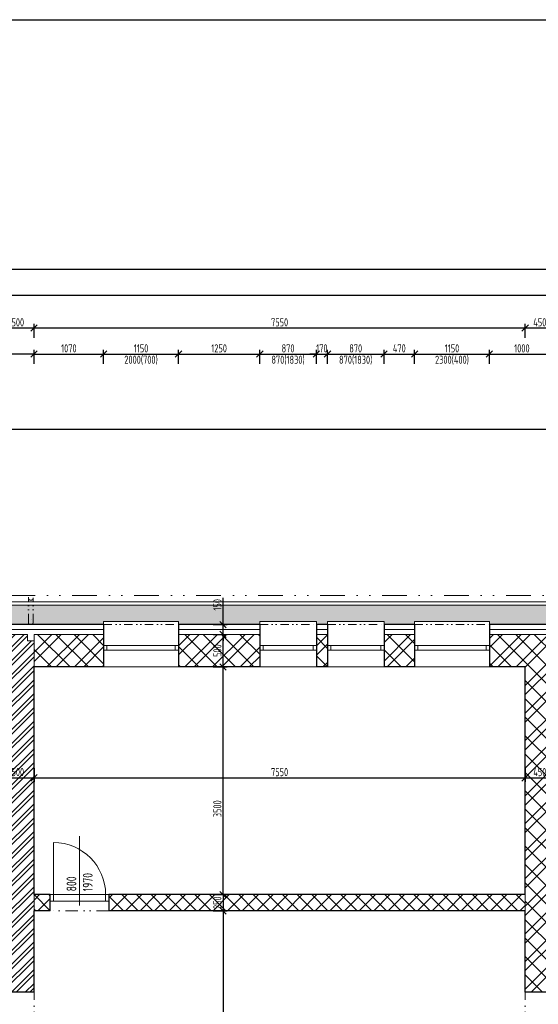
# Model space of a CAD drawing. Header units: millimetres. Extents: x -66400 to 220000, y -39950 to 48800.
# Tile 18 of 48: x 25779 to 33752, y 5314 to 20450. Entities that reach past the tile are written whole.
import ezdxf

# ---------------------------------------------------------------- set-up
doc = ezdxf.new("R2010")
doc.units = ezdxf.units.MM
doc.linetypes.add('DIVIDE', pattern=[31.75, 12.7, -6.35, 0, -6.35, 0, -6.35])
doc.layers.get('Defpoints').update_dxf_attribs({"color": 161})
for name, color, linetype, lineweight in [('A koty', 7, 'Continuous', 5), ('A nad', 7, 'DIVIDE', 9), ('A okná-dvere', 144, 'Continuous', 9), ('A steny', 30, 'Continuous', 30), ('A tenkeciary', 8, 'Continuous', 9), ('A tepel.izolacia', 7, 'BATTING', 5)]:
    doc.layers.add(name, color=color, linetype=linetype, lineweight=lineweight)
doc.layers.add('A srafy', color=7, linetype='Continuous', lineweight=5, true_color=0x7a7a7a)
doc.styles.add('ISOCP', font='isocp.shx', dxfattribs={"width": 0.8})
doc.linetypes.add('BATTING', pattern='A,0.00254,-2.54,[134,ltypeshp.shx,S=2.54,R=0,X=-2.54,Y=0],-5.08,[134,ltypeshp.shx,S=2.54,R=180,X=2.54,Y=0],-2.54', length=10.16254)
doc.dimstyles.new('50', dxfattribs={"dimscale": 50, "dimtxt": 2.5, "dimasz": 2, "dimexe": 1.25, "dimexo": 3, "dimgap": 0.5, "dimtad": 1, "dimdec": 0, "dimrnd": 5, "dimtxsty": 'ISOCP', "dimblk": 'OBLIQUE', "dimcen": 1.4, "dimclrd": 256, "dimclre": 256, "dimclrt": 256, "dimadec": 0, "dimazin": 0, "dimtfac": 1, "dimtdec": 0, "dimtix": 1, "dimtmove": 2, "dimatfit": 0, "dimfxl": 0, "dimarcsym": 0})

# ---------------------------------------------------------------- blocks, each defined once
blk = doc.blocks.new('_Oblique')
at = {"color": 0, "linetype": 'ByBlock', "lineweight": -2}
blk.add_line((-0.5, -0.5), (0.5, 0.5), dxfattribs=at)
blk = doc.blocks.new('*D318')
at = {"layer": 'A koty', "lineweight": -2, "transparency": 16777216}
for p, q in [((26000, 15160), (26000, 15372.5)), ((26000, 15310), (27070, 15310)), ((27070, 15160), (27070, 15372.5))]:
    blk.add_line(p, q, dxfattribs=at)
at = {"layer": 'Defpoints', "color": 0, "transparency": 16777216}
for p in [(27070, 15310), (27070, 11150), (26000, 11000)]:
    blk.add_point(p, dxfattribs=at)
at = {"layer": 'A koty', "lineweight": -2, "transparency": 16777216, "xscale": 100, "yscale": 100, "zscale": 100, "rotation": 180}
blk.add_blockref('_Oblique', (26000, 15310), dxfattribs=at)
at = {"layer": 'A koty', "lineweight": -2, "transparency": 16777216, "xscale": 100, "yscale": 100, "zscale": 100}
blk.add_blockref('_Oblique', (27070, 15310), dxfattribs=at)
at = {"layer": 'A koty', "transparency": 16777216, "insert": (26535, 15397.5), "char_height": 125, "attachment_point": 5, "style": 'ISOCP'}
blk.add_mtext('1070', dxfattribs=at)
blk = doc.blocks.new('*D319')
at = {"layer": 'A koty', "lineweight": -2, "transparency": 16777216}
for p, q in [((27070, 15160), (27070, 15372.5)), ((27070, 15310), (28220, 15310)), ((28220, 15160), (28220, 15372.5))]:
    blk.add_line(p, q, dxfattribs=at)
at = {"layer": 'Defpoints', "color": 0, "transparency": 16777216}
for p in [(28220, 15310), (27070, 11150), (28220, 11150)]:
    blk.add_point(p, dxfattribs=at)
at = {"layer": 'A koty', "lineweight": -2, "transparency": 16777216, "xscale": 100, "yscale": 100, "zscale": 100, "rotation": 180}
blk.add_blockref('_Oblique', (27070, 15310), dxfattribs=at)
at = {"layer": 'A koty', "lineweight": -2, "transparency": 16777216, "xscale": 100, "yscale": 100, "zscale": 100}
blk.add_blockref('_Oblique', (28220, 15310), dxfattribs=at)
at = {"layer": 'A koty', "transparency": 16777216, "char_height": 125, "attachment_point": 5, "style": 'ISOCP'}
for s, insert in [('1150', (27645, 15397.5)), ('2000(700)', (27645, 15216.25))]:
    blk.add_mtext(s, dxfattribs=dict(at, insert=insert))
blk = doc.blocks.new('*D320')
at = {"layer": 'A koty', "lineweight": -2, "transparency": 16777216}
for p, q in [((28220, 15160), (28220, 15372)), ((28220, 15310), (29470, 15310)), ((29470, 15160), (29470, 15372))]:
    blk.add_line(p, q, dxfattribs=at)
at = {"layer": 'Defpoints', "color": 0, "transparency": 16777216}
for p in [(29470, 15310), (28220, 11150), (29470, 11150)]:
    blk.add_point(p, dxfattribs=at)
at = {"layer": 'A koty', "lineweight": -2, "transparency": 16777216, "xscale": 100, "yscale": 100, "zscale": 100, "rotation": 180}
blk.add_blockref('_Oblique', (28220, 15310), dxfattribs=at)
at = {"layer": 'A koty', "lineweight": -2, "transparency": 16777216, "xscale": 100, "yscale": 100, "zscale": 100}
blk.add_blockref('_Oblique', (29470, 15310), dxfattribs=at)
at = {"layer": 'A koty', "transparency": 16777216, "insert": (28845, 15398), "char_height": 125, "attachment_point": 5, "style": 'ISOCP'}
blk.add_mtext('1250', dxfattribs=at)
blk = doc.blocks.new('*D321')
at = {"layer": 'A koty', "lineweight": -2, "transparency": 16777216}
for p, q in [((29470, 15160), (29470, 15372.5)), ((29470, 15310), (30340, 15310)), ((30340, 15160), (30340, 15372.5))]:
    blk.add_line(p, q, dxfattribs=at)
at = {"layer": 'Defpoints', "color": 0, "transparency": 16777216}
for p in [(30340, 15310), (29470, 11150), (30340, 11150)]:
    blk.add_point(p, dxfattribs=at)
at = {"layer": 'A koty', "lineweight": -2, "transparency": 16777216, "xscale": 100, "yscale": 100, "zscale": 100, "rotation": 180}
blk.add_blockref('_Oblique', (29470, 15310), dxfattribs=at)
at = {"layer": 'A koty', "lineweight": -2, "transparency": 16777216, "xscale": 100, "yscale": 100, "zscale": 100}
blk.add_blockref('_Oblique', (30340, 15310), dxfattribs=at)
at = {"layer": 'A koty', "transparency": 16777216, "char_height": 125, "attachment_point": 5, "style": 'ISOCP'}
for s, insert in [('870', (29905, 15397.5)), ('870(1830)', (29905, 15216.25))]:
    blk.add_mtext(s, dxfattribs=dict(at, insert=insert))
blk = doc.blocks.new('*D322')
at = {"layer": 'A koty', "lineweight": -2, "transparency": 16777216}
for p, q in [((30340, 15310), (30240, 15310)), ((30340, 15160), (30340, 15372.5)), ((30340, 15310), (30510, 15310)), ((30510, 15160), (30510, 15372.5)), ((30510, 15310), (30610, 15310))]:
    blk.add_line(p, q, dxfattribs=at)
at = {"layer": 'Defpoints', "color": 0, "transparency": 16777216}
for p in [(30510, 15310), (30340, 11150), (30510, 11150)]:
    blk.add_point(p, dxfattribs=at)
at = {"layer": 'A koty', "lineweight": -2, "transparency": 16777216, "xscale": 100, "yscale": 100, "zscale": 100}
blk.add_blockref('_Oblique', (30340, 15310), dxfattribs=at)
at = {"layer": 'A koty', "lineweight": -2, "transparency": 16777216, "xscale": 100, "yscale": 100, "zscale": 100, "rotation": 180}
blk.add_blockref('_Oblique', (30510, 15310), dxfattribs=at)
at = {"layer": 'A koty', "transparency": 16777216, "insert": (30425, 15397.5), "char_height": 125, "attachment_point": 5, "style": 'ISOCP'}
blk.add_mtext('170', dxfattribs=at)
blk = doc.blocks.new('*D323')
at = {"layer": 'A koty', "lineweight": -2, "transparency": 16777216}
for p, q in [((30510, 15160), (30510, 15372.5)), ((30510, 15310), (31380, 15310)), ((31380, 15160), (31380, 15372.5))]:
    blk.add_line(p, q, dxfattribs=at)
at = {"layer": 'Defpoints', "color": 0, "transparency": 16777216}
for p in [(31380, 15310), (30510, 11150), (31380, 11150)]:
    blk.add_point(p, dxfattribs=at)
at = {"layer": 'A koty', "lineweight": -2, "transparency": 16777216, "xscale": 100, "yscale": 100, "zscale": 100, "rotation": 180}
blk.add_blockref('_Oblique', (30510, 15310), dxfattribs=at)
at = {"layer": 'A koty', "lineweight": -2, "transparency": 16777216, "xscale": 100, "yscale": 100, "zscale": 100}
blk.add_blockref('_Oblique', (31380, 15310), dxfattribs=at)
at = {"layer": 'A koty', "transparency": 16777216, "char_height": 125, "attachment_point": 5, "style": 'ISOCP'}
for s, insert in [('870', (30945, 15397.5)), ('870(1830)', (30945, 15216.25))]:
    blk.add_mtext(s, dxfattribs=dict(at, insert=insert))
blk = doc.blocks.new('*D324')
at = {"layer": 'A koty', "lineweight": -2, "transparency": 16777216}
for p, q in [((31380, 15160), (31380, 15372.5)), ((31380, 15310), (31850, 15310)), ((31850, 15160), (31850, 15372.5))]:
    blk.add_line(p, q, dxfattribs=at)
at = {"layer": 'Defpoints', "color": 0, "transparency": 16777216}
for p in [(31850, 15310), (31380, 11150), (31850, 11150)]:
    blk.add_point(p, dxfattribs=at)
at = {"layer": 'A koty', "lineweight": -2, "transparency": 16777216, "xscale": 100, "yscale": 100, "zscale": 100, "rotation": 180}
blk.add_blockref('_Oblique', (31380, 15310), dxfattribs=at)
at = {"layer": 'A koty', "lineweight": -2, "transparency": 16777216, "xscale": 100, "yscale": 100, "zscale": 100}
blk.add_blockref('_Oblique', (31850, 15310), dxfattribs=at)
at = {"layer": 'A koty', "transparency": 16777216, "insert": (31615, 15397.5), "char_height": 125, "attachment_point": 5, "style": 'ISOCP'}
blk.add_mtext('470', dxfattribs=at)
blk = doc.blocks.new('*D325')
at = {"layer": 'A koty', "lineweight": -2, "transparency": 16777216}
for p, q in [((31850, 15160), (31850, 15372.5)), ((31850, 15310), (33000, 15310)), ((33000, 15160), (33000, 15372.5))]:
    blk.add_line(p, q, dxfattribs=at)
at = {"layer": 'Defpoints', "color": 0, "transparency": 16777216}
for p in [(33000, 15310), (31850, 11150), (33000, 11150)]:
    blk.add_point(p, dxfattribs=at)
at = {"layer": 'A koty', "lineweight": -2, "transparency": 16777216, "xscale": 100, "yscale": 100, "zscale": 100, "rotation": 180}
blk.add_blockref('_Oblique', (31850, 15310), dxfattribs=at)
at = {"layer": 'A koty', "lineweight": -2, "transparency": 16777216, "xscale": 100, "yscale": 100, "zscale": 100}
blk.add_blockref('_Oblique', (33000, 15310), dxfattribs=at)
at = {"layer": 'A koty', "transparency": 16777216, "char_height": 125, "attachment_point": 5, "style": 'ISOCP'}
for s, insert in [('1150', (32425, 15397.5)), ('2300(400)', (32425, 15216.25))]:
    blk.add_mtext(s, dxfattribs=dict(at, insert=insert))
blk = doc.blocks.new('*D326')
at = {"layer": 'A koty', "lineweight": -2, "transparency": 16777216}
for p, q in [((33000, 15160), (33000, 15372.5)), ((33000, 15310), (34000, 15310)), ((34000, 15160), (34000, 15372.5))]:
    blk.add_line(p, q, dxfattribs=at)
at = {"layer": 'Defpoints', "color": 0, "transparency": 16777216}
for p in [(34000, 15310), (33000, 11150), (34000, 11000)]:
    blk.add_point(p, dxfattribs=at)
at = {"layer": 'A koty', "lineweight": -2, "transparency": 16777216, "xscale": 100, "yscale": 100, "zscale": 100, "rotation": 180}
blk.add_blockref('_Oblique', (33000, 15310), dxfattribs=at)
at = {"layer": 'A koty', "lineweight": -2, "transparency": 16777216, "xscale": 100, "yscale": 100, "zscale": 100}
blk.add_blockref('_Oblique', (34000, 15310), dxfattribs=at)
at = {"layer": 'A koty', "transparency": 16777216, "insert": (33500, 15397.5), "char_height": 125, "attachment_point": 5, "style": 'ISOCP'}
blk.add_mtext('1000', dxfattribs=at)
blk = doc.blocks.new('*D336')
at = {"layer": 'A koty', "lineweight": -2, "transparency": 16777216}
for p, q in [((-1450, 11600), (-1662.5, 11600)), ((-1600, 11150), (-1600, 11600)), ((-1450, 11150), (-1662.5, 11150))]:
    blk.add_line(p, q, dxfattribs=at)
at = {"layer": 'Defpoints', "color": 0, "transparency": 16777216}
for p in [(-1600, 11600), (38850, 11600), (-300, 11150)]:
    blk.add_point(p, dxfattribs=at)
at = {"layer": 'A koty', "lineweight": -2, "transparency": 16777216, "xscale": 100, "yscale": 100, "zscale": 100}
for p, rotation in [((-1600, 11600), 90), ((-1600, 11150), 270)]:
    blk.add_blockref('_Oblique', p, dxfattribs=dict(at, rotation=rotation))
at = {"layer": 'A koty', "transparency": 16777216, "insert": (-1687.5, 11375), "char_height": 125, "attachment_point": 5, "rotation": 90, "style": 'ISOCP'}
blk.add_mtext('450', dxfattribs=at)
blk = doc.blocks.new('*D337')
at = {"layer": 'A koty', "lineweight": -2, "transparency": 16777216}
for p, q in [((-1450, 12750), (-1662.5, 12750)), ((-1600, 11600), (-1600, 12750)), ((-1450, 11600), (-1662.5, 11600))]:
    blk.add_line(p, q, dxfattribs=at)
at = {"layer": 'Defpoints', "color": 0, "transparency": 16777216}
for p in [(-1600, 12750), (39025, 12750), (38850, 11600)]:
    blk.add_point(p, dxfattribs=at)
at = {"layer": 'A koty', "lineweight": -2, "transparency": 16777216, "xscale": 100, "yscale": 100, "zscale": 100}
for p, rotation in [((-1600, 12750), 90), ((-1600, 11600), 270)]:
    blk.add_blockref('_Oblique', p, dxfattribs=dict(at, rotation=rotation))
at = {"layer": 'A koty', "transparency": 16777216, "char_height": 125, "attachment_point": 5, "rotation": 90, "style": 'ISOCP'}
for s, insert in [('2300(400)', (-1506.25, 12175)), ('1150', (-1687.5, 12175))]:
    blk.add_mtext(s, dxfattribs=dict(at, insert=insert))
blk = doc.blocks.new('*D338')
at = {"layer": 'A koty', "lineweight": -2, "transparency": 16777216}
for p, q in [((-1450, 14150), (-1662.5, 14150)), ((-1600, 12750), (-1600, 14150)), ((-1450, 12750), (-1662.5, 12750))]:
    blk.add_line(p, q, dxfattribs=at)
at = {"layer": 'Defpoints', "color": 0, "transparency": 16777216}
for p in [(-1600, 14150), (38850, 14150), (38875, 12750)]:
    blk.add_point(p, dxfattribs=at)
at = {"layer": 'A koty', "lineweight": -2, "transparency": 16777216, "xscale": 100, "yscale": 100, "zscale": 100}
for p, rotation in [((-1600, 14150), 90), ((-1600, 12750), 270)]:
    blk.add_blockref('_Oblique', p, dxfattribs=dict(at, rotation=rotation))
at = {"layer": 'A koty', "transparency": 16777216, "insert": (-1687.5, 13450), "char_height": 125, "attachment_point": 5, "rotation": 90, "style": 'ISOCP'}
blk.add_mtext('1400', dxfattribs=at)
blk = doc.blocks.new('*D339')
at = {"layer": 'A koty', "lineweight": -2, "transparency": 16777216}
for p, q in [((-1850, 13500), (-2062, 13500)), ((-2000, 11150), (-2000, 13500)), ((-1850, 11150), (-2062, 11150))]:
    blk.add_line(p, q, dxfattribs=at)
at = {"layer": 'Defpoints', "color": 0, "transparency": 16777216}
for p in [(-2000, 13500), (39500, 13500), (-150, 11150)]:
    blk.add_point(p, dxfattribs=at)
at = {"layer": 'A koty', "lineweight": -2, "transparency": 16777216, "xscale": 100, "yscale": 100, "zscale": 100}
for p, rotation in [((-2000, 13500), 90), ((-2000, 11150), 270)]:
    blk.add_blockref('_Oblique', p, dxfattribs=dict(at, rotation=rotation))
at = {"layer": 'A koty', "transparency": 16777216, "insert": (-2088, 12325), "char_height": 125, "attachment_point": 5, "rotation": 90, "style": 'ISOCP'}
blk.add_mtext('2350', dxfattribs=at)
blk = doc.blocks.new('*D340')
at = {"layer": 'A koty', "lineweight": -2, "transparency": 16777216}
for p, q in [((-1850, 14150), (-2062.5, 14150)), ((-2000, 13500), (-2000, 14150)), ((-1850, 13500), (-2062.5, 13500))]:
    blk.add_line(p, q, dxfattribs=at)
at = {"layer": 'Defpoints', "color": 0, "transparency": 16777216}
for p in [(-2000, 14150), (38850, 14150), (39500, 13500)]:
    blk.add_point(p, dxfattribs=at)
at = {"layer": 'A koty', "lineweight": -2, "transparency": 16777216, "xscale": 100, "yscale": 100, "zscale": 100}
for p, rotation in [((-2000, 14150), 90), ((-2000, 13500), 270)]:
    blk.add_blockref('_Oblique', p, dxfattribs=dict(at, rotation=rotation))
at = {"layer": 'A koty', "transparency": 16777216, "insert": (-2087.5, 13825), "char_height": 125, "attachment_point": 5, "rotation": 90, "style": 'ISOCP'}
blk.add_mtext('650', dxfattribs=at)
blk = doc.blocks.new('*D341')
at = {"layer": 'A koty', "lineweight": -2, "transparency": 16777216}
for p, q in [((-2250, 14150), (-2462.5, 14150)), ((-2400, 11150), (-2400, 14150)), ((-2250, 11150), (-2462.5, 11150))]:
    blk.add_line(p, q, dxfattribs=at)
at = {"layer": 'Defpoints', "color": 0, "transparency": 16777216}
for p in [(-2400, 14150), (38850, 14150), (-150, 11150)]:
    blk.add_point(p, dxfattribs=at)
at = {"layer": 'A koty', "lineweight": -2, "transparency": 16777216, "xscale": 100, "yscale": 100, "zscale": 100}
for p, rotation in [((-2400, 14150), 90), ((-2400, 11150), 270)]:
    blk.add_blockref('_Oblique', p, dxfattribs=dict(at, rotation=rotation))
at = {"layer": 'A koty', "transparency": 16777216, "insert": (-2487.5, 12575), "char_height": 125, "attachment_point": 5, "rotation": 90, "style": 'ISOCP'}
blk.add_mtext('3000', dxfattribs=at)
blk = doc.blocks.new('*D203')
at = {"layer": 'A koty', "lineweight": -2, "transparency": 16777216}
for p, q in [((38700, 14150), (-2862.5, 14150)), ((-2800, -150), (-2800, 14150)), ((-300, -150), (-2862.5, -150))]:
    blk.add_line(p, q, dxfattribs=at)
at = {"layer": 'Defpoints', "color": 0, "transparency": 16777216}
for p in [(-2800, 14150), (38850, 14150), (-150, -150)]:
    blk.add_point(p, dxfattribs=at)
at = {"layer": 'A koty', "lineweight": -2, "transparency": 16777216, "xscale": 100, "yscale": 100, "zscale": 100}
for p, rotation in [((-2800, 14150), 90), ((-2800, -150), 270)]:
    blk.add_blockref('_Oblique', p, dxfattribs=dict(at, rotation=rotation))
at = {"layer": 'A koty', "transparency": 16777216, "insert": (-2887.5, 7150), "char_height": 125, "attachment_point": 5, "rotation": 90, "style": 'ISOCP'}
blk.add_mtext('14300', dxfattribs=at)
blk = doc.blocks.new('*D345')
at = {"layer": 'A koty', "lineweight": -2, "transparency": 16777216}
for p, q in [((33550, 15560), (33550, 15772.5)), ((34000, 15560), (34000, 15772.5)), ((34000, 15710), (33550, 15710))]:
    blk.add_line(p, q, dxfattribs=at)
at = {"layer": 'Defpoints', "color": 0, "transparency": 16777216}
for p in [(33550, 15710), (33550, 10500), (34000, 10500)]:
    blk.add_point(p, dxfattribs=at)
at = {"layer": 'A koty', "lineweight": -2, "transparency": 16777216, "xscale": 100, "yscale": 100, "zscale": 100, "rotation": 180}
blk.add_blockref('_Oblique', (33550, 15710), dxfattribs=at)
at = {"layer": 'A koty', "lineweight": -2, "transparency": 16777216, "xscale": 100, "yscale": 100, "zscale": 100}
blk.add_blockref('_Oblique', (34000, 15710), dxfattribs=at)
at = {"layer": 'A koty', "transparency": 16777216, "insert": (33775, 15797.5), "char_height": 125, "attachment_point": 5, "style": 'ISOCP'}
blk.add_mtext('450', dxfattribs=at)
blk = doc.blocks.new('*D346')
at = {"layer": 'A koty', "lineweight": -2, "transparency": 16777216}
for p, q in [((26000, 15560), (26000, 15772.5)), ((33550, 15560), (33550, 15772.5)), ((33550, 15710), (26000, 15710))]:
    blk.add_line(p, q, dxfattribs=at)
at = {"layer": 'Defpoints', "color": 0, "transparency": 16777216}
for p in [(26000, 15710), (26000, 10500), (33550, 10500)]:
    blk.add_point(p, dxfattribs=at)
at = {"layer": 'A koty', "lineweight": -2, "transparency": 16777216, "xscale": 100, "yscale": 100, "zscale": 100, "rotation": 180}
blk.add_blockref('_Oblique', (26000, 15710), dxfattribs=at)
at = {"layer": 'A koty', "lineweight": -2, "transparency": 16777216, "xscale": 100, "yscale": 100, "zscale": 100}
blk.add_blockref('_Oblique', (33550, 15710), dxfattribs=at)
at = {"layer": 'A koty', "transparency": 16777216, "insert": (29775, 15797.5), "char_height": 125, "attachment_point": 5, "style": 'ISOCP'}
blk.add_mtext('7550', dxfattribs=at)
blk = doc.blocks.new('*D347')
at = {"layer": 'A koty', "lineweight": -2, "transparency": 16777216}
for p, q in [((25500, 15560), (25500, 15772.5)), ((26000, 15560), (26000, 15772.5)), ((26000, 15710), (25500, 15710))]:
    blk.add_line(p, q, dxfattribs=at)
at = {"layer": 'Defpoints', "color": 0, "transparency": 16777216}
for p in [(25500, 15710), (25500, 10500), (26000, 10500)]:
    blk.add_point(p, dxfattribs=at)
at = {"layer": 'A koty', "lineweight": -2, "transparency": 16777216, "xscale": 100, "yscale": 100, "zscale": 100, "rotation": 180}
blk.add_blockref('_Oblique', (25500, 15710), dxfattribs=at)
at = {"layer": 'A koty', "lineweight": -2, "transparency": 16777216, "xscale": 100, "yscale": 100, "zscale": 100}
blk.add_blockref('_Oblique', (26000, 15710), dxfattribs=at)
at = {"layer": 'A koty', "transparency": 16777216, "insert": (25750, 15797.5), "char_height": 125, "attachment_point": 5, "style": 'ISOCP'}
blk.add_mtext('500', dxfattribs=at)
blk = doc.blocks.new('*D349')
at = {"layer": 'A koty', "lineweight": -2, "transparency": 16777216}
for p, q in [((-150, 16060), (-150, 16273)), ((-150, 16210), (19250, 16210)), ((39000, 16210), (19600, 16210)), ((39000, 16060), (39000, 16273))]:
    blk.add_line(p, q, dxfattribs=at)
at = {"layer": 'Defpoints', "color": 0, "transparency": 16777216}
for p in [(39000, 16210), (39000, 14000), (-150, 11150)]:
    blk.add_point(p, dxfattribs=at)
at = {"layer": 'A koty', "lineweight": -2, "transparency": 16777216, "xscale": 100, "yscale": 100, "zscale": 100, "rotation": 180}
blk.add_blockref('_Oblique', (-150, 16210), dxfattribs=at)
at = {"layer": 'A koty', "lineweight": -2, "transparency": 16777216, "xscale": 100, "yscale": 100, "zscale": 100}
blk.add_blockref('_Oblique', (39000, 16210), dxfattribs=at)
at = {"layer": 'A koty', "transparency": 16777216, "insert": (19425, 16210), "char_height": 125, "attachment_point": 5, "style": 'ISOCP'}
blk.add_mtext('39150', dxfattribs=at)
blk = doc.blocks.new('*D208')
at = {"layer": 'A koty', "lineweight": -2, "transparency": 16777216}
for p, q in [((-150, 11300), (-150, 16672.5)), ((46150, 14300), (46150, 16672.5)), ((46150, 16610), (-150, 16610))]:
    blk.add_line(p, q, dxfattribs=at)
at = {"layer": 'Defpoints', "color": 0, "transparency": 16777216}
for p in [(-150, 16610), (46150, 14150), (-150, 11150)]:
    blk.add_point(p, dxfattribs=at)
at = {"layer": 'A koty', "lineweight": -2, "transparency": 16777216, "xscale": 100, "yscale": 100, "zscale": 100, "rotation": 180}
blk.add_blockref('_Oblique', (-150, 16610), dxfattribs=at)
at = {"layer": 'A koty', "lineweight": -2, "transparency": 16777216, "xscale": 100, "yscale": 100, "zscale": 100}
blk.add_blockref('_Oblique', (46150, 16610), dxfattribs=at)
at = {"layer": 'A koty', "transparency": 16777216, "insert": (23000, 16697.5), "char_height": 125, "attachment_point": 5, "style": 'ISOCP'}
blk.add_mtext('46300', dxfattribs=at)
blk = doc.blocks.new('*D350')
at = {"layer": 'A koty', "lineweight": -2, "transparency": 16777216}
for p, q in [((25500, 8946), (25500, 8733)), ((26000, 8946), (26000, 8733)), ((25500, 8796), (26000, 8796))]:
    blk.add_line(p, q, dxfattribs=at)
at = {"layer": 'Defpoints', "color": 0, "transparency": 16777216}
for p in [(25500, 10500), (26000, 10500), (26000, 8796)]:
    blk.add_point(p, dxfattribs=at)
at = {"layer": 'A koty', "lineweight": -2, "transparency": 16777216, "xscale": 100, "yscale": 100, "zscale": 100, "rotation": 180}
blk.add_blockref('_Oblique', (25500, 8796), dxfattribs=at)
at = {"layer": 'A koty', "lineweight": -2, "transparency": 16777216, "xscale": 100, "yscale": 100, "zscale": 100}
blk.add_blockref('_Oblique', (26000, 8796), dxfattribs=at)
at = {"layer": 'A koty', "transparency": 16777216, "insert": (25750, 8883), "char_height": 125, "attachment_point": 5, "style": 'ISOCP'}
blk.add_mtext('500', dxfattribs=at)
blk = doc.blocks.new('*D205')
at = {"layer": 'A koty', "lineweight": -2, "transparency": 16777216}
for p, q in [((26000, 8946), (26000, 8733)), ((33550, 8946), (33550, 8733)), ((26000, 8796), (33550, 8796))]:
    blk.add_line(p, q, dxfattribs=at)
at = {"layer": 'Defpoints', "color": 0, "transparency": 16777216}
for p in [(26000, 10500), (33550, 10500), (33550, 8796)]:
    blk.add_point(p, dxfattribs=at)
at = {"layer": 'A koty', "lineweight": -2, "transparency": 16777216, "xscale": 100, "yscale": 100, "zscale": 100, "rotation": 180}
blk.add_blockref('_Oblique', (26000, 8796), dxfattribs=at)
at = {"layer": 'A koty', "lineweight": -2, "transparency": 16777216, "xscale": 100, "yscale": 100, "zscale": 100}
blk.add_blockref('_Oblique', (33550, 8796), dxfattribs=at)
at = {"layer": 'A koty', "transparency": 16777216, "insert": (29775, 8883), "char_height": 125, "attachment_point": 5, "style": 'ISOCP'}
blk.add_mtext('7550', dxfattribs=at)
blk = doc.blocks.new('*D206')
at = {"layer": 'A koty', "lineweight": -2, "transparency": 16777216}
for p, q in [((33550, 8946), (33550, 8733)), ((34000, 8946), (34000, 8733)), ((33550, 8796), (34000, 8796))]:
    blk.add_line(p, q, dxfattribs=at)
at = {"layer": 'Defpoints', "color": 0, "transparency": 16777216}
for p in [(33550, 10500), (34000, 10500), (34000, 8796)]:
    blk.add_point(p, dxfattribs=at)
at = {"layer": 'A koty', "lineweight": -2, "transparency": 16777216, "xscale": 100, "yscale": 100, "zscale": 100, "rotation": 180}
blk.add_blockref('_Oblique', (33550, 8796), dxfattribs=at)
at = {"layer": 'A koty', "lineweight": -2, "transparency": 16777216, "xscale": 100, "yscale": 100, "zscale": 100}
blk.add_blockref('_Oblique', (34000, 8796), dxfattribs=at)
at = {"layer": 'A koty', "transparency": 16777216, "insert": (33775, 8883), "char_height": 125, "attachment_point": 5, "style": 'ISOCP'}
blk.add_mtext('450', dxfattribs=at)
blk = doc.blocks.new('*D356')
at = {"layer": 'A koty', "lineweight": -2, "transparency": 16777216}
for p, q in [((28755, 10500), (28968, 10500)), ((28905, 7000), (28905, 10500)), ((28755, 7000), (28968, 7000))]:
    blk.add_line(p, q, dxfattribs=at)
at = {"layer": 'Defpoints', "color": 0, "transparency": 16777216}
for p in [(26535, 10500), (28905, 10500), (26000, 7000)]:
    blk.add_point(p, dxfattribs=at)
at = {"layer": 'A koty', "lineweight": -2, "transparency": 16777216, "xscale": 100, "yscale": 100, "zscale": 100}
for p, rotation in [((28905, 10500), 90), ((28905, 7000), 270)]:
    blk.add_blockref('_Oblique', p, dxfattribs=dict(at, rotation=rotation))
at = {"layer": 'A koty', "transparency": 16777216, "insert": (28818, 8320), "char_height": 125, "attachment_point": 5, "rotation": 90, "style": 'ISOCP'}
blk.add_mtext('3500', dxfattribs=at)
blk = doc.blocks.new('*D357')
at = {"layer": 'A koty', "lineweight": -2, "transparency": 16777216}
for p, q in [((28755, 11000), (28968, 11000)), ((28905, 10500), (28905, 11000)), ((28755, 10500), (28968, 10500))]:
    blk.add_line(p, q, dxfattribs=at)
at = {"layer": 'Defpoints', "color": 0, "transparency": 16777216}
for p in [(28220, 11000), (28905, 11000), (26535, 10500)]:
    blk.add_point(p, dxfattribs=at)
at = {"layer": 'A koty', "lineweight": -2, "transparency": 16777216, "xscale": 100, "yscale": 100, "zscale": 100}
for p, rotation in [((28905, 11000), 90), ((28905, 10500), 270)]:
    blk.add_blockref('_Oblique', p, dxfattribs=dict(at, rotation=rotation))
at = {"layer": 'A koty', "transparency": 16777216, "insert": (28818, 10750), "char_height": 125, "attachment_point": 5, "rotation": 90, "style": 'ISOCP'}
blk.add_mtext('500', dxfattribs=at)
blk = doc.blocks.new('*D358')
at = {"layer": 'A koty', "lineweight": -2, "transparency": 16777216}
for p, q in [((28755, 7000), (28968, 7000)), ((28905, 7000), (28905, 6750)), ((28755, 6750), (28968, 6750))]:
    blk.add_line(p, q, dxfattribs=at)
at = {"layer": 'Defpoints', "color": 0, "transparency": 16777216}
for p in [(26000, 7000), (26000, 6750), (28905, 6750)]:
    blk.add_point(p, dxfattribs=at)
at = {"layer": 'A koty', "lineweight": -2, "transparency": 16777216, "xscale": 100, "yscale": 100, "zscale": 100}
for p, rotation in [((28905, 7000), 90), ((28905, 6750), 270)]:
    blk.add_blockref('_Oblique', p, dxfattribs=dict(at, rotation=rotation))
at = {"layer": 'A koty', "transparency": 16777216, "insert": (28818, 6875), "char_height": 125, "attachment_point": 5, "rotation": 90, "style": 'ISOCP'}
blk.add_mtext('250', dxfattribs=at)
blk = doc.blocks.new('*D359')
at = {"layer": 'A koty', "lineweight": -2, "transparency": 16777216}
for p, q in [((28755, 6750), (28968, 6750)), ((28905, 6750), (28905, 500)), ((28755, 500), (28968, 500))]:
    blk.add_line(p, q, dxfattribs=at)
at = {"layer": 'Defpoints', "color": 0, "transparency": 16777216}
for p in [(26000, 6750), (26000, 500), (28905, 500)]:
    blk.add_point(p, dxfattribs=at)
at = {"layer": 'A koty', "lineweight": -2, "transparency": 16777216, "xscale": 100, "yscale": 100, "zscale": 100}
for p, rotation in [((28905, 6750), 90), ((28905, 500), 270)]:
    blk.add_blockref('_Oblique', p, dxfattribs=dict(at, rotation=rotation))
at = {"layer": 'A koty', "transparency": 16777216, "insert": (28818, 3625), "char_height": 125, "attachment_point": 5, "rotation": 90, "style": 'ISOCP'}
blk.add_mtext('6250', dxfattribs=at)
blk = doc.blocks.new('*D390')
at = {"layer": 'A koty', "lineweight": -2, "transparency": 16777216}
for p, q in [((28905, 11150), (28905, 11560)), ((28755, 11150), (28968, 11150)), ((28905, 11000), (28905, 11150)), ((28755, 11000), (28968, 11000)), ((28905, 11000), (28905, 10900))]:
    blk.add_line(p, q, dxfattribs=at)
at = {"layer": 'Defpoints', "color": 0, "transparency": 16777216}
for p in [(28220, 11150), (28905, 11150), (28220, 11000)]:
    blk.add_point(p, dxfattribs=at)
at = {"layer": 'A koty', "lineweight": -2, "transparency": 16777216, "xscale": 100, "yscale": 100, "zscale": 100}
for p, rotation in [((28905, 11150), 270), ((28905, 11000), 90)]:
    blk.add_blockref('_Oblique', p, dxfattribs=dict(at, rotation=rotation))
at = {"layer": 'A koty', "transparency": 16777216, "insert": (28818, 11455), "char_height": 125, "attachment_point": 5, "rotation": 90, "style": 'ISOCP'}
blk.add_mtext('150', dxfattribs=at)
blk = doc.blocks.new('*D435')
at = {"layer": 'A koty', "lineweight": -2, "transparency": 16777216}
for p, q in [((22400, 15160), (22400, 15372.5)), ((26000, 15310), (22400, 15310)), ((26000, 15160), (26000, 15372.5))]:
    blk.add_line(p, q, dxfattribs=at)
at = {"layer": 'Defpoints', "color": 0, "transparency": 16777216}
for p in [(22400, 15310), (22400, 11150), (26000, 11000)]:
    blk.add_point(p, dxfattribs=at)
at = {"layer": 'A koty', "lineweight": -2, "transparency": 16777216, "xscale": 100, "yscale": 100, "zscale": 100, "rotation": 180}
blk.add_blockref('_Oblique', (22400, 15310), dxfattribs=at)
at = {"layer": 'A koty', "lineweight": -2, "transparency": 16777216, "xscale": 100, "yscale": 100, "zscale": 100}
blk.add_blockref('_Oblique', (26000, 15310), dxfattribs=at)
at = {"layer": 'A koty', "transparency": 16777216, "insert": (24200, 15397.5), "char_height": 125, "attachment_point": 5, "style": 'ISOCP'}
blk.add_mtext('3600', dxfattribs=at)

msp = doc.modelspace()

# ---------------------------------------------------------------- hatches: boundary and pattern name
at = {"layer": 'A srafy', "true_color": 0xf0300a}
h = msp.add_hatch(dxfattribs=at)
h.set_pattern_fill('GRAVEL', color=20, scale=15, angle=45)
h.paths.add_polyline_path([(38500, 11450), (21050, 11450), (21050, 11150), (21330, 11150), (21330, 11200), (22400, 11200), (22400, 11150), (27070, 11150), (27070, 11200), (28220, 11200), (28220, 11150), (29470, 11150), (29470, 11200), (30340, 11200), (30340, 11150), (30510, 11150), (30510, 11200), (31380, 11200), (31380, 11150), (31850, 11150), (31850, 11200), (33000, 11200), (33000, 11150), (34630, 11150), (34630, 11200), (35480, 11200), (35480, 11150), (36500, 11150), (36500, 11200), (37350, 11200), (37350, 11150), (38150, 11150), (38150, 11200), (38500, 11200)])
at = {"layer": 'A srafy'}
h = msp.add_hatch(dxfattribs=at)
h.set_pattern_fill('ZDIVO-OBECNE', color=256, scale=50)
h.set_pattern_definition([(45, (0, 0), (-106.066, 106.066), []), (45, (70.71, 0), (-106.066, 106.066), [])])
h.paths.add_polyline_path([(26000, 10900), (25900, 10900), (25900, 11000), (22400, 11000), (22400, 10500), (25500, 10500), (25500, 7000), (25500, 6750), (25500, 5500), (26000, 5500), (26000, 10500)])
h = msp.add_hatch(dxfattribs=at)
h.set_pattern_fill('ZDIVO-STR_PEV', color=256, scale=100)
h.set_pattern_definition([(45, (1e-11, 0), (-212.132, 212.132), []), (45, (141.42, 0), (-212.132, 212.132), []), (135, (1e-11, 0), (-141.4214, -141.4214), [])])
h.paths.add_polyline_path([(34000, 11000), (33000, 11000), (33000, 10500), (33550, 10500), (33550, 7000), (33550, 6750), (33550, 5500), (34000, 5500), (34000, 6750), (34000, 7000), (34000, 10500)])
h.paths.add_polyline_path([(31850, 11000), (31380, 11000), (31380, 10500), (31850, 10500)])
h.paths.add_polyline_path([(30510, 11000), (30340, 11000), (30340, 10500), (30510, 10500)])
h.paths.add_polyline_path([(29470, 11000), (28220, 11000), (28220, 10500), (29470, 10500)])
h.paths.add_polyline_path([(27070, 11000), (26000, 11000), (26000, 10900), (26000, 10500), (27070, 10500)])
h = msp.add_hatch(dxfattribs=at)
h.set_pattern_fill('ANSI37', color=256, scale=50)
h.paths.add_polyline_path([(33550, 7000), (27150, 7000), (27150, 6750), (33550, 6750)])
h.paths.add_polyline_path([(26000, 7000), (26000, 6750), (26250, 6750), (26250, 7000)])

# ---------------------------------------------------------------- linework, layer by layer
at = {"layer": 'A koty'}
msp.add_line((26700, 7900), (26700, 6830), dxfattribs=at)
at = {"layer": 'A nad', "ltscale": 10}
for p, q in [((25912.5, 11187.5), (25912.5, 11562.5)), ((25987.5, 11187.5), (25987.5, 11562.5)), ((27070, 11150), (28220, 11150)), ((29470, 11150), (30340, 11150)), ((30510, 11150), (31380, 11150)), ((31850, 11150), (33000, 11150))]:
    msp.add_line(p, q, dxfattribs=at)
at = {"layer": 'A nad', "ltscale": 15}
for p, q in [((27150, 6750), (26250, 6750)), ((26000, 3000), (26000, 5500)), ((33550, 3000), (33550, 5500))]:
    msp.add_line(p, q, dxfattribs=at)
at = {"layer": 'A nad', "ltscale": 30}
msp.add_lwpolyline([(46600, 14600), (38400, 14600), (38400, 11600), (-600, 11600), (-600, -600), (46600, -600)], close=True, dxfattribs=at)
at = {"layer": 'A nad', "ltscale": 10}
for centre in [(25950, 11562.5), (25950, 11187.5)]:
    msp.add_circle(centre, 37.5, dxfattribs=at)
at = {"layer": 'A okná-dvere'}
msp.add_line((26300, 7000), (26300, 7800), dxfattribs=at)
for points in [[(27120, 10760), (27070, 10760), (27070, 10830), (27120, 10830)], [(28170, 10830), (27120, 10830), (27120, 10760), (28170, 10760)], [(28220, 10760), (28170, 10760), (28170, 10830), (28220, 10830)], [(29520, 10760), (29470, 10760), (29470, 10830), (29520, 10830)], [(30290, 10830), (29520, 10830), (29520, 10760), (30290, 10760)], [(30340, 10760), (30290, 10760), (30290, 10830), (30340, 10830)], [(30560, 10760), (30510, 10760), (30510, 10830), (30560, 10830)], [(31330, 10830), (30560, 10830), (30560, 10760), (31330, 10760)], [(31380, 10760), (31330, 10760), (31330, 10830), (31380, 10830)], [(31900, 10760), (31850, 10760), (31850, 10830), (31900, 10830)], [(32950, 10830), (31900, 10830), (31900, 10760), (32950, 10760)], [(33000, 10760), (32950, 10760), (32950, 10830), (33000, 10830)], [(26300, 7000), (26250, 7000), (26250, 6900), (26300, 6900)], [(27100, 6900), (26300, 6900), (26300, 7000), (27100, 7000)], [(27150, 7000), (27100, 7000), (27100, 6900), (27150, 6900)]]:
    msp.add_lwpolyline(points, close=True, dxfattribs=at)
msp.add_arc((26300, 7000), 800, 0, 90, dxfattribs=at)
at = {"layer": 'A steny'}
for p, q in [((27070, 11150), (22400, 11150)), ((27070, 11150), (27070, 10500)), ((29470, 11150), (28220, 11150)), ((28220, 11150), (28220, 10500)), ((29470, 11150), (29470, 10500)), ((30510, 11150), (30340, 11150)), ((30340, 11150), (30340, 10500)), ((30510, 11150), (30510, 10500)), ((31850, 11150), (31380, 11150)), ((31380, 11150), (31380, 10500)), ((31850, 11150), (31850, 10500)), ((34630, 11150), (33000, 11150)), ((33000, 11150), (33000, 10500)), ((27070, 10500), (26000, 10500)), ((26000, 7000), (26000, 10500)), ((29470, 10500), (28220, 10500)), ((30510, 10500), (30340, 10500)), ((31850, 10500), (31380, 10500)), ((33550, 10500), (33000, 10500)), ((33550, 7000), (33550, 10500)), ((26250, 7000), (26000, 7000)), ((26250, 6750), (26250, 7000)), ((33550, 7000), (27150, 7000)), ((27150, 7000), (27150, 6750)), ((26000, 5500), (26000, 6750)), ((26250, 6750), (26000, 6750)), ((33550, 6750), (27150, 6750)), ((33550, 5500), (33550, 6750)), ((26000, 5500), (25500, 5500)), ((34000, 5500), (33550, 5500))]:
    msp.add_line(p, q, dxfattribs=at)
at = {"layer": 'A tenkeciary', "linetype": 'Continuous', "ltscale": 7}
for p, q in [((21050, 11500), (38500, 11500)), ((21050, 11450), (38500, 11450))]:
    msp.add_line(p, q, dxfattribs=at)
at = {"layer": 'A tenkeciary'}
for p, q in [((28220, 11200), (27070, 11200)), ((27070, 11200), (27070, 11150)), ((28220, 11150), (28220, 11200)), ((30340, 11200), (29470, 11200)), ((29470, 11200), (29470, 11150)), ((30340, 11150), (30340, 11200)), ((31380, 11200), (30510, 11200)), ((30510, 11200), (30510, 11150)), ((31380, 11150), (31380, 11200)), ((33000, 11200), (31850, 11200)), ((31850, 11200), (31850, 11150)), ((33000, 11150), (33000, 11200)), ((25900, 11000), (22400, 11000)), ((25900, 10900), (25900, 11000)), ((26000, 10900), (25900, 10900)), ((27070, 11000), (26000, 11000)), ((26000, 11000), (26000, 10900)), ((26000, 10900), (26000, 10500)), ((29470, 11000), (28220, 11000)), ((30510, 11000), (30340, 11000)), ((31850, 11000), (31380, 11000)), ((34630, 11000), (33000, 11000)), ((27070, 10500), (28220, 10500)), ((29470, 10500), (30340, 10500)), ((30510, 10500), (31380, 10500)), ((31850, 10500), (33000, 10500)), ((26000, 6750), (26000, 7000)), ((33550, 6750), (33550, 7000))]:
    msp.add_line(p, q, dxfattribs=at)
at = {"layer": 'A tepel.izolacia', "color": 20, "ltscale": 7, "true_color": 0xf0300a}
for p, q in [((22400, 11075), (27070, 11075)), ((29470, 11075), (28220, 11075)), ((30510, 11075), (30340, 11075)), ((31850, 11075), (31380, 11075)), ((34630, 11075), (33000, 11075))]:
    msp.add_line(p, q, dxfattribs=at)
at = {"layer": 'Defpoints'}
msp.add_lwpolyline([(-3400, 20450), (49100, 20450), (49100, -9250), (-3400, -9250)], close=True, dxfattribs=at)

# ---------------------------------------------------------------- texts
at = {"layer": 'A koty', "insert": (26700, 7050), "char_height": 150, "attachment_point": 4, "rotation": 90, "style": 'ISOCP'}
msp.add_mtext_dynamic_manual_height_columns('800\\P1970', width=424.197, gutter_width=800, heights=[0], dxfattribs=at)

# ---------------------------------------------------------------- dimensions: what is measured, and where the dimension line sits
at = {"layer": 'A koty'}
dim = msp.add_linear_dim(base=(-150, 16610), p1=(46150, 14150), p2=(-150, 11150), dimstyle='50', override={"dimtmove": 0, "dimfxlon": 0}, dxfattribs=at)
dim.commit()
dim.dimension.update_dxf_attribs({"geometry": '*D208', "text_midpoint": (23000, 16610), "dimtype": 160})
dim = msp.add_linear_dim(base=(39000, 16210), p1=(-150, 11150), p2=(39000, 14000), dimstyle='50', dxfattribs=at)
dim.commit()
dim.dimension.update_dxf_attribs({"geometry": '*D349', "text_midpoint": (19425, 16210), "dimtype": 160})
for base, p1, p2, picture, middle in [((25500, 15710), (26000, 10500), (25500, 10500), '*D347', (25750, 15797.5)), ((26000, 15710), (33550, 10500), (26000, 10500), '*D346', (29775, 15797.5)), ((33550, 15710), (34000, 10500), (33550, 10500), '*D345', (33775, 15797.5)), ((22400, 15310), (26000, 11000), (22400, 11150), '*D435', (24200, 15397.5)), ((27070, 15310), (26000, 11000), (27070, 11150), '*D318', (26535, 15397.5)), ((29470, 15310), (28220, 11150), (29470, 11150), '*D320', (28845, 15397.5)), ((30510, 15310), (30340, 11150), (30510, 11150), '*D322', (30425, 15397.5)), ((31850, 15310), (31380, 11150), (31850, 11150), '*D324', (31615, 15397.5)), ((34000, 15310), (33000, 11150), (34000, 11000), '*D326', (33500, 15397.5)), ((26000, 8795.7), (25500, 10500), (26000, 10500), '*D350', (25750, 8883.2)), ((33550, 8795.7), (26000, 10500), (33550, 10500), '*D205', (29775, 8883.2)), ((34000, 8795.7), (33550, 10500), (34000, 10500), '*D206', (33775, 8883.2))]:
    dim = msp.add_linear_dim(base=base, p1=p1, p2=p2, dimstyle='50', dxfattribs=at)
    dim.commit()
    dim.dimension.update_dxf_attribs({"geometry": picture, "text_midpoint": middle})
for base, p1, p2, text, picture, middle in [((28220, 15310), (27070, 11150), (28220, 11150), '<>\\X2000(700)', '*D319', (27645, 15310)), ((30340, 15310), (29470, 11150), (30340, 11150), '<>\\X870(1830)', '*D321', (29905, 15310)), ((31380, 15310), (30510, 11150), (31380, 11150), '<>\\X870(1830)', '*D323', (30945, 15310)), ((33000, 15310), (31850, 11150), (33000, 11150), '<>\\X2300(400)', '*D325', (32425, 15310))]:
    dim = msp.add_linear_dim(base=base, p1=p1, p2=p2, text=text, dimstyle='50', dxfattribs=at)
    dim.commit()
    dim.dimension.update_dxf_attribs({"geometry": picture, "text_midpoint": middle})
for base, p1, p2, override, picture, middle in [((-2800, 14150), (-150, -150), (38850, 14150), {"dimtmove": 0, "dimfxlon": 0}, '*D203', (-2800, 7150)), ((-2400, 14150), (-150, 11150), (38850, 14150), {"dimtmove": 0}, '*D341', (-2400, 12575)), ((28905.1, 11150), (28220, 11000), (28220, 11150), {"dimtmove": 0}, '*D390', (28905.1, 11455)), ((28905.1, 10500), (26000, 7000), (26535, 10500), {"dimtad": 3}, '*D356', (28817.6, 8320)), ((28905.1, 6750), (26000, 7000), (26000, 6750), {"dimtad": 3}, '*D358', (28817.6, 6875))]:
    dim = msp.add_linear_dim(base=base, p1=p1, p2=p2, angle=90, dimstyle='50', override=override, dxfattribs=at)
    dim.commit()
    dim.dimension.update_dxf_attribs({"geometry": picture, "text_midpoint": middle, "dimtype": 160})
for base, p1, p2, override, picture, middle in [((-2000, 14150), (39500, 13500), (38850, 14150), {"dimtad": 3}, '*D340', (-2087.5, 13825)), ((-2000, 13500), (-150, 11150), (39500, 13500), {"dimtmove": 0}, '*D339', (-2087.5, 12325))]:
    dim = msp.add_linear_dim(base=base, p1=p1, p2=p2, angle=90, dimstyle='50', override=override, dxfattribs=at)
    dim.commit()
    dim.dimension.update_dxf_attribs({"geometry": picture, "text_midpoint": middle})
for base, p1, p2, picture, middle in [((-1600, 14150), (38875, 12750), (38850, 14150), '*D338', (-1687.5, 13450)), ((-1600, 11600), (-300, 11150), (38850, 11600), '*D336', (-1687.5, 11375)), ((28905.1, 11000), (26535, 10500), (28220, 11000), '*D357', (28817.6, 10750)), ((28905.1, 500), (26000, 6750), (26000, 500), '*D359', (28817.6, 3625))]:
    dim = msp.add_linear_dim(base=base, p1=p1, p2=p2, angle=90, dimstyle='50', dxfattribs=at)
    dim.commit()
    dim.dimension.update_dxf_attribs({"geometry": picture, "text_midpoint": middle})
dim = msp.add_linear_dim(base=(-1600, 12750), p1=(38850, 11600), p2=(39025, 12750), angle=90, text='<>\\X2300(400)', dimstyle='50', dxfattribs=at)
dim.commit()
dim.dimension.update_dxf_attribs({"geometry": '*D337', "text_midpoint": (-1600, 12175)})

doc.saveas('drawing.dxf')
